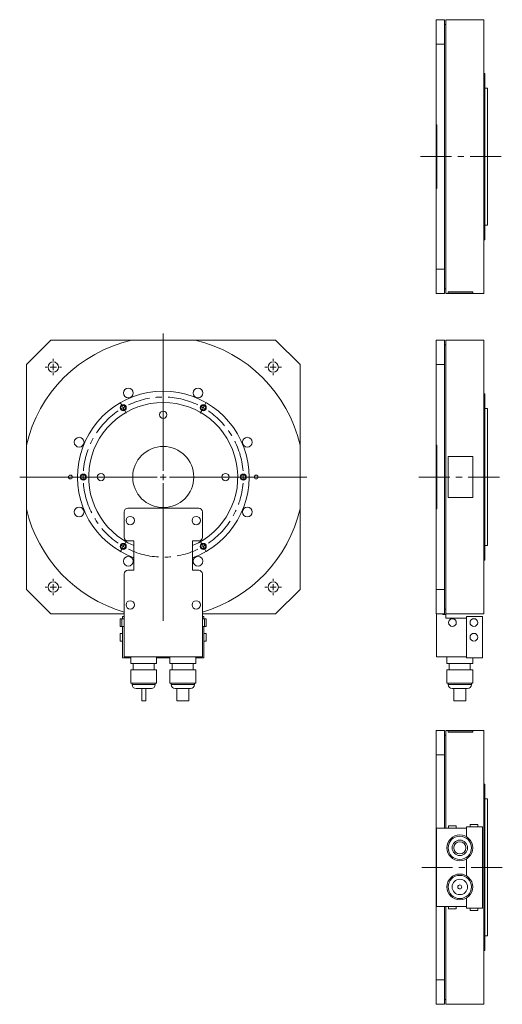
# Model space of a CAD drawing. Header units: millimetres. Extents: x 97 to 1127, y 11 to 818.
# Tile 1 of 2: x 97 to 492, y 11 to 817. Entities that reach past the tile are written whole.
import ezdxf

# ---------------------------------------------------------------- set-up
doc = ezdxf.new("R2010")
doc.units = ezdxf.units.MM
doc.header["$LTSCALE"] = 2
doc.linetypes.add('CENTERX2', pattern=[20.32, 12.7, -2.54, 2.54, -2.54])

# ---------------------------------------------------------------- blocks, each defined once
blk = doc.blocks.new('SW_CENTERMARKSYMBOL_6')
at = {"color": 6, "linetype": 'Continuous', "lineweight": 0}
for p, q in [((-1.25, 2.17), (-2.5, 4.33)), ((0, 0), (-1.25, 2.17)), ((0, 0), (1.25, -2.17)), ((65.5, 0), (64.25, -2.17)), ((65.5, 0), (66.75, 2.17)), ((66.75, 2.17), (68, 4.33)), ((1.25, -2.17), (2.5, -4.33)), ((64.25, -2.17), (63, -4.33)), ((-35.25, -56.72), (-37.75, -56.72)), ((-32.75, -56.72), (-35.25, -56.72)), ((-32.75, -56.72), (-30.25, -56.72)), ((-30.25, -56.72), (-27.75, -56.72)), ((95.75, -56.72), (93.25, -56.72)), ((98.25, -56.72), (95.75, -56.72)), ((98.25, -56.72), (100.75, -56.72)), ((100.75, -56.72), (103.25, -56.72)), ((0, -113.45), (1.25, -111.28)), ((1.25, -111.28), (2.5, -109.12)), ((64.25, -111.28), (63, -109.12)), ((65.5, -113.45), (64.25, -111.28)), ((-1.25, -115.61), (-2.5, -117.78)), ((0, -113.45), (-1.25, -115.61)), ((65.5, -113.45), (66.75, -115.61)), ((66.75, -115.61), (68, -117.78))]:
    blk.add_line(p, q, dxfattribs=at)
at = {"color": 6, "linetype": 'CENTERX2', "lineweight": 0}
for start, end in [(64.37372, 115.62628), (124.37372, 175.62628), (4.37372, 55.62628), (184.37372, 235.62628), (304.37372, 355.62628), (244.37372, 295.62628)]:
    blk.add_arc((32.75, -56.72), 65.5, start, end, dxfattribs=at)
at = {"color": 6, "linetype": 'Continuous', "lineweight": 0}
for start, end in [(117.81314, 120), (60, 62.18686), (120, 122.18686), (57.81314, 60), (177.81314, 180), (0, 2.18686), (180, 182.18686), (357.81314, 0), (237.81314, 240), (300, 302.18686), (240, 242.18686), (297.81314, 300)]:
    blk.add_arc((32.75, -56.72), 65.5, start, end, dxfattribs=at)
blk = doc.blocks.new('SW_CENTERMARKSYMBOL_7')
at = {"color": 0, "linetype": 'Continuous', "lineweight": 0}
for p, q in [((-5, 0), (-6.75, 0)), ((0, 0), (-2.5, 0)), ((0, 5), (0, 6.75)), ((0, 0), (0, 2.5)), ((0, 0), (0, -2.5)), ((0, 0), (2.5, 0)), ((5, 0), (6.75, 0)), ((0, -5), (0, -6.75))]:
    blk.add_line(p, q, dxfattribs=at)
blk = doc.blocks.new('SW_CENTERMARKSYMBOL_8')
at = {"color": 0, "linetype": 'Continuous', "lineweight": 0}
for p, q in [((-5, 0), (-6.75, 0)), ((0, 0), (-2.5, 0)), ((0, 5), (0, 6.75)), ((0, 0), (0, 2.5)), ((0, 0), (0, -2.5)), ((0, 0), (2.5, 0)), ((5, 0), (6.75, 0)), ((0, -5), (0, -6.75))]:
    blk.add_line(p, q, dxfattribs=at)
blk = doc.blocks.new('SW_CENTERMARKSYMBOL_9')
at = {"color": 0, "linetype": 'Continuous', "lineweight": 0}
for p, q in [((-5, 0), (-6.75, 0)), ((0, 0), (-2.5, 0)), ((0, 5), (0, 6.75)), ((0, 0), (0, 2.5)), ((0, 0), (0, -2.5)), ((0, 0), (2.5, 0)), ((5, 0), (6.75, 0)), ((0, -5), (0, -6.75))]:
    blk.add_line(p, q, dxfattribs=at)
blk = doc.blocks.new('SW_CENTERMARKSYMBOL_10')
at = {"color": 0, "linetype": 'Continuous', "lineweight": 0}
for p, q in [((-5, 0), (-6.75, 0)), ((0, 0), (-2.5, 0)), ((0, 5), (0, 6.75)), ((0, 0), (0, 2.5)), ((0, 0), (0, -2.5)), ((0, 0), (2.5, 0)), ((5, 0), (6.75, 0)), ((0, -5), (0, -6.75))]:
    blk.add_line(p, q, dxfattribs=at)
blk = doc.blocks.new('SW_CENTERMARKSYMBOL_11')
at = {"color": 0, "linetype": 'Continuous', "lineweight": 0}
for p, q in [((0, 5), (0, 117.5)), ((-5, 0), (-117.5, 0)), ((0, 0), (-2.5, 0)), ((0, 0), (0, 2.5)), ((0, 0), (0, -2.5)), ((0, 0), (2.5, 0)), ((5, 0), (117.5, 0)), ((0, -5), (0, -117.5))]:
    blk.add_line(p, q, dxfattribs=at)

msp = doc.modelspace()

# ---------------------------------------------------------------- linework, layer by layer
at = {"color": 7, "linetype": 'Continuous', "lineweight": 15}
for p, q in [((437.55, 816.64), (444.55, 816.64)), ((437.55, 796.64), (437.55, 816.64)), ((444.55, 816.64), (444.55, 796.64)), ((476.55, 816.64), (445.55, 816.64)), ((445.55, 816.64), (445.55, 592.64)), ((476.55, 816.64), (476.55, 592.64)), ((445.55, 812.74), (444.55, 812.74)), ((444.55, 796.64), (437.55, 796.64)), ((437.55, 730.73), (437.55, 796.64)), ((444.55, 612.64), (444.55, 796.64)), ((477.55, 772.64), (476.55, 772.64)), ((477.55, 772.64), (477.55, 636.64)), ((479.55, 760.64), (477.55, 760.64)), ((479.55, 760.64), (479.55, 648.64)), ((479.65, 748.87), (479.55, 748.87)), ((479.55, 748.8), (479.65, 748.8)), ((479.55, 742.52), (479.65, 742.52)), ((479.55, 741.21), (479.65, 741.21)), ((479.65, 748.8), (479.65, 748.87)), ((479.65, 742.52), (479.65, 748.8)), ((479.65, 741.21), (479.65, 742.52)), ((479.65, 731.05), (479.65, 741.21)), ((438.05, 730.73), (437.55, 730.73)), ((437.55, 678.54), (437.55, 730.73)), ((438.05, 678.54), (438.05, 730.73)), ((479.55, 731.05), (479.65, 731.05)), ((479.55, 730.43), (479.65, 730.43)), ((479.65, 730.43), (479.65, 731.05)), ((437.55, 612.64), (437.55, 678.54)), ((437.55, 678.54), (438.05, 678.54)), ((477.55, 648.64), (479.55, 648.64)), ((476.55, 636.64), (477.55, 636.64)), ((437.55, 612.64), (444.55, 612.64)), ((437.55, 592.64), (437.55, 612.64)), ((444.55, 612.64), (444.55, 592.64)), ((444.55, 596.54), (445.55, 596.54)), ((444.55, 592.64), (437.55, 592.64)), ((445.55, 592.64), (447.55, 592.64)), ((467.55, 593.9), (447.55, 593.9)), ((447.55, 593.9), (447.55, 593.8)), ((467.55, 593.8), (447.55, 593.8)), ((447.55, 593.8), (447.55, 592.54)), ((447.55, 592.54), (467.55, 592.54)), ((467.55, 593.9), (467.55, 593.8)), ((467.55, 592.54), (467.55, 593.8)), ((467.55, 592.64), (476.55, 592.64)), ((122.23, 554.48), (102.23, 534.48)), ((188.13, 554.48), (122.23, 554.48)), ((240.32, 554.48), (188.13, 554.48)), ((306.23, 554.48), (240.32, 554.48)), ((326.23, 534.48), (306.23, 554.48)), ((437.55, 554.48), (444.55, 554.48)), ((437.55, 534.48), (437.55, 554.48)), ((444.55, 554.48), (444.55, 534.48)), ((445.55, 550.58), (444.55, 550.58)), ((476.55, 554.48), (445.55, 554.48)), ((445.55, 554.48), (445.55, 330.48)), ((476.55, 554.48), (476.55, 330.48)), ((102.23, 534.48), (102.23, 468.58)), ((326.23, 468.58), (326.23, 534.48)), ((437.55, 468.58), (437.55, 534.48)), ((444.55, 534.48), (437.55, 534.48)), ((444.55, 350.48), (444.55, 534.48)), ((477.55, 510.48), (476.55, 510.48)), ((477.55, 510.48), (477.55, 374.48)), ((479.55, 498.48), (477.55, 498.48)), ((479.55, 498.48), (479.55, 386.48)), ((102.23, 468.58), (102.23, 416.38)), ((326.23, 416.38), (326.23, 468.58)), ((438.05, 468.58), (437.55, 468.58)), ((437.55, 416.38), (437.55, 468.58)), ((438.05, 416.38), (438.05, 468.58)), ((479.65, 467.66), (479.55, 467.66)), ((479.55, 467.59), (479.65, 467.59)), ((479.65, 467.59), (479.65, 467.66)), ((479.65, 463.38), (479.65, 467.59)), ((447.55, 459.25), (447.55, 425.72)), ((467.55, 459.25), (447.55, 459.25)), ((467.55, 425.72), (467.55, 459.25)), ((479.55, 463.38), (479.65, 463.38)), ((479.55, 462.07), (479.65, 462.07)), ((479.65, 462.07), (479.65, 463.38)), ((479.65, 446.92), (479.65, 462.07)), ((479.55, 446.92), (479.65, 446.92)), ((479.55, 446.3), (479.65, 446.3)), ((479.65, 446.3), (479.65, 446.92)), ((447.55, 425.72), (467.55, 425.72)), ((102.23, 416.38), (102.23, 350.48)), ((182.23, 413.98), (182.23, 393.18)), ((243.23, 416.98), (185.23, 416.98)), ((246.23, 393.18), (246.23, 413.98)), ((326.23, 350.48), (326.23, 416.38)), ((437.55, 416.38), (438.05, 416.38)), ((437.55, 350.48), (437.55, 416.38)), ((185.23, 390.18), (190.23, 390.18)), ((190.23, 390.18), (190.23, 386.4)), ((238.23, 390.18), (243.23, 390.18)), ((238.23, 386.4), (238.23, 390.18)), ((190.23, 376.46), (190.23, 386.4)), ((238.23, 386.4), (238.23, 376.46)), ((477.55, 386.48), (479.55, 386.48)), ((190.23, 376.46), (190.23, 366.18)), ((238.23, 366.18), (238.23, 376.46)), ((476.55, 374.48), (477.55, 374.48)), ((182.23, 363.18), (182.23, 332.02)), ((190.23, 366.18), (185.23, 366.18)), ((243.23, 366.18), (238.23, 366.18)), ((246.23, 332.02), (246.23, 363.18)), ((102.23, 350.48), (122.23, 330.48)), ((306.23, 330.48), (326.23, 350.48)), ((437.55, 350.48), (444.55, 350.48)), ((437.55, 330.48), (437.55, 350.48)), ((444.55, 350.48), (444.55, 330.48)), ((122.23, 330.48), (182.23, 330.48)), ((182.23, 330.48), (182.23, 332.02)), ((182.23, 330.48), (182.23, 295.48)), ((246.23, 332.02), (246.23, 330.48)), ((246.23, 330.48), (306.23, 330.48)), ((246.23, 295.48), (246.23, 330.48)), ((444.55, 330.48), (437.55, 330.48)), ((437.95, 295.48), (437.95, 330.48)), ((442.95, 329.98), (442.95, 330.48)), ((444.55, 334.38), (445.55, 334.38)), ((445.55, 330.48), (476.55, 330.48)), ((180.33, 326.63), (179.08, 326.63)), ((179.08, 323.48), (179.08, 326.63)), ((179.08, 320.33), (179.08, 323.48)), ((182.23, 326.63), (180.33, 326.63)), ((180.33, 320.33), (180.33, 326.63)), ((180.98, 326.63), (180.98, 328.48)), ((180.98, 328.48), (182.23, 328.48)), ((246.23, 328.48), (247.48, 328.48)), ((248.13, 326.63), (246.23, 326.63)), ((247.48, 328.48), (247.48, 326.63)), ((249.38, 326.63), (248.13, 326.63)), ((248.13, 320.33), (248.13, 326.63)), ((249.38, 323.48), (249.38, 326.63)), ((249.38, 320.33), (249.38, 323.48)), ((442.95, 329.98), (445.45, 329.98)), ((445.45, 329.98), (445.45, 326.98)), ((445.45, 326.98), (462.45, 326.98)), ((462.45, 328.48), (462.45, 294.48)), ((462.45, 328.48), (475.45, 328.48)), ((475.45, 328.48), (475.45, 294.48)), ((179.08, 320.33), (180.33, 320.33)), ((180.98, 314.63), (179.08, 314.63)), ((179.08, 311.48), (179.08, 314.63)), ((180.33, 320.33), (182.23, 320.33)), ((180.98, 294.48), (180.98, 320.33)), ((246.23, 320.33), (248.13, 320.33)), ((247.48, 320.33), (247.48, 294.48)), ((249.38, 314.63), (247.48, 314.63)), ((248.13, 320.33), (249.38, 320.33)), ((249.38, 311.48), (249.38, 314.63)), ((179.08, 308.33), (179.08, 311.48)), ((179.08, 308.33), (180.98, 308.33)), ((247.48, 308.33), (249.38, 308.33)), ((249.38, 308.33), (249.38, 311.48)), ((187.68, 294.48), (180.98, 294.48)), ((182.23, 295.48), (246.23, 295.48)), ((187.68, 295.48), (187.68, 290.08)), ((187.68, 290.08), (208.78, 290.08)), ((189.63, 290.08), (189.63, 284.78)), ((206.83, 284.78), (206.83, 290.08)), ((208.78, 290.08), (208.78, 295.48)), ((219.68, 294.48), (208.78, 294.48)), ((219.68, 295.48), (219.68, 290.08)), ((219.68, 290.08), (240.78, 290.08)), ((221.63, 290.08), (221.63, 284.78)), ((238.83, 284.78), (238.83, 290.08)), ((240.78, 290.08), (240.78, 295.48)), ((247.48, 294.48), (240.78, 294.48)), ((462.45, 295.48), (437.95, 295.48)), ((446.4, 295.48), (446.4, 290.08)), ((446.4, 290.08), (467.5, 290.08)), ((448.35, 290.08), (448.35, 284.78)), ((462.45, 294.48), (475.45, 294.48)), ((465.55, 284.78), (465.55, 290.08)), ((467.5, 290.08), (467.5, 294.48)), ((187.68, 284.78), (187.68, 273.77)), ((187.68, 284.78), (208.78, 284.78)), ((208.78, 273.77), (208.78, 284.78)), ((219.68, 284.78), (219.68, 273.77)), ((219.68, 284.78), (240.78, 284.78)), ((240.78, 273.77), (240.78, 284.78)), ((446.4, 284.78), (446.4, 273.77)), ((446.4, 284.78), (467.5, 284.78)), ((467.5, 273.77), (467.5, 284.78)), ((187.68, 273.77), (208.78, 273.77)), ((188.73, 273.77), (188.73, 272.68)), ((204.53, 269.48), (191.93, 269.48)), ((196.58, 269.48), (196.58, 259.48)), ((199.88, 259.48), (199.88, 269.48)), ((207.73, 272.68), (207.73, 273.77)), ((219.68, 273.77), (240.78, 273.77)), ((220.73, 273.77), (220.73, 272.68)), ((236.53, 269.48), (223.93, 269.48)), ((225.23, 269.48), (225.23, 259.48)), ((235.23, 259.48), (235.23, 269.48)), ((239.73, 272.68), (239.73, 273.77)), ((446.4, 273.77), (467.5, 273.77)), ((447.45, 273.77), (447.45, 272.68)), ((463.25, 269.48), (450.65, 269.48)), ((451.95, 269.48), (451.95, 259.48)), ((461.95, 259.48), (461.95, 269.48)), ((466.45, 272.68), (466.45, 273.77)), ((198.23, 259.48), (196.58, 259.48)), ((199.88, 259.48), (198.23, 259.48)), ((230.23, 259.48), (225.23, 259.48)), ((235.23, 259.48), (230.23, 259.48)), ((461.95, 259.48), (451.95, 259.48)), ((437.55, 235.15), (444.55, 235.15)), ((437.55, 215.15), (437.55, 235.15)), ((444.55, 235.15), (444.55, 215.15)), ((447.55, 235.15), (445.55, 235.15)), ((445.55, 235.15), (445.55, 155.15)), ((467.55, 235.25), (447.55, 235.25)), ((447.55, 235.25), (447.55, 233.99)), ((447.55, 233.99), (467.55, 233.99)), ((447.55, 233.89), (447.55, 233.99)), ((447.55, 233.89), (467.55, 233.89)), ((467.55, 233.99), (467.55, 235.25)), ((476.55, 235.15), (467.55, 235.15)), ((467.55, 233.89), (467.55, 233.99)), ((476.55, 235.15), (476.55, 11.15)), ((445.55, 231.25), (444.55, 231.25)), ((437.55, 155.15), (437.55, 215.15)), ((444.55, 215.15), (437.55, 215.15)), ((444.55, 155.15), (444.55, 215.15)), ((477.55, 191.15), (476.55, 191.15)), ((477.55, 191.15), (477.55, 55.15)), ((479.55, 179.15), (477.55, 179.15)), ((479.55, 179.15), (479.55, 67.15)), ((437.95, 155.15), (437.55, 155.15)), ((437.55, 147.15), (437.55, 155.15)), ((462.45, 155.15), (437.95, 155.15)), ((437.95, 91.15), (437.95, 155.15)), ((447.8, 157.05), (447.8, 155.15)), ((454.1, 157.05), (447.8, 157.05)), ((454.1, 155.15), (454.1, 157.05)), ((462.45, 156.4), (475.45, 156.4)), ((462.45, 156.4), (462.45, 148.16)), ((465.3, 158.3), (465.3, 156.4)), ((471.6, 158.3), (465.3, 158.3)), ((471.6, 156.4), (471.6, 158.3)), ((475.45, 156.4), (475.45, 89.9)), ((437.55, 147.15), (437.95, 147.15)), ((437.55, 99.15), (437.55, 147.15)), ((462.45, 130.15), (462.45, 116.16)), ((437.95, 99.15), (437.55, 99.15)), ((437.55, 91.15), (437.55, 99.15)), ((462.45, 98.15), (462.45, 89.9)), ((479.65, 97.36), (479.55, 97.36)), ((479.55, 97.28), (479.65, 97.28)), ((479.65, 97.28), (479.65, 97.36)), ((479.65, 91.01), (479.65, 97.28)), ((437.55, 91.15), (437.95, 91.15)), ((437.55, 31.15), (437.55, 91.15)), ((462.45, 91.15), (437.95, 91.15)), ((444.55, 31.15), (444.55, 91.15)), ((445.55, 91.15), (445.55, 11.15)), ((447.8, 91.15), (447.8, 89.25)), ((454.1, 89.25), (447.8, 89.25)), ((454.1, 89.25), (454.1, 91.15)), ((462.45, 89.9), (475.45, 89.9)), ((465.3, 89.9), (465.3, 88)), ((471.6, 88), (471.6, 89.9)), ((479.55, 91.01), (479.65, 91.01)), ((479.55, 89.7), (479.65, 89.7)), ((479.65, 89.7), (479.65, 91.01)), ((479.65, 79.54), (479.65, 89.7)), ((471.6, 88), (465.3, 88)), ((479.55, 79.54), (479.65, 79.54)), ((479.55, 78.92), (479.65, 78.92)), ((479.65, 78.92), (479.65, 79.54)), ((477.55, 67.15), (479.55, 67.15)), ((476.55, 55.15), (477.55, 55.15)), ((437.55, 31.15), (444.55, 31.15)), ((437.55, 11.15), (437.55, 31.15)), ((444.55, 31.15), (444.55, 11.15)), ((444.55, 11.15), (437.55, 11.15)), ((444.55, 15.05), (445.55, 15.05)), ((445.55, 11.15), (476.55, 11.15))]:
    msp.add_line(p, q, dxfattribs=at)
at = {"color": 6, "linetype": 'CENTERX2', "lineweight": 0}
for p, q in [((424.81, 704.64), (491.75, 704.64)), ((423.29, 442.48), (491.54, 442.48)), ((491.65, 123.15), (425.81, 123.15))]:
    msp.add_line(p, q, dxfattribs=at)
at = {"color": 44, "linetype": 'Continuous', "lineweight": 15}
for p, q in [((188.73, 272.68), (207.73, 272.68)), ((220.73, 272.68), (239.73, 272.68)), ((447.45, 272.68), (466.45, 272.68))]:
    msp.add_line(p, q, dxfattribs=at)
at = {"color": 7, "linetype": 'Continuous', "lineweight": 15}
for centre, radius in [((124.23, 532.48), 4.25), ((304.23, 532.48), 4.25), ((185.72, 511.31), 4), ((242.74, 511.31), 4), ((214.23, 493.48), 3), ((145.4, 470.99), 4), ((214.23, 442.48), 25), ((283.06, 470.99), 4), ((138.23, 442.48), 1.55), ((163.23, 442.48), 3), ((265.23, 442.48), 3), ((290.23, 442.48), 1.55), ((145.4, 413.97), 4), ((283.06, 413.97), 4), ((187.23, 406.88), 3.4), ((241.23, 406.88), 3.4), ((185.72, 373.65), 4), ((242.74, 373.65), 4), ((124.23, 352.48), 4.25), ((304.23, 352.48), 4.25), ((187.23, 337.88), 3.4), ((241.23, 337.88), 3.4), ((450.95, 323.48), 3.15), ((468.45, 323.48), 3.15), ((468.45, 311.48), 3.15), ((456.95, 139.15), 10.55), ((456.95, 139.15), 9.5), ((456.95, 139.15), 6.3), ((456.95, 139.15), 5), ((456.95, 107.15), 10.55), ((456.95, 107.15), 9.5), ((456.95, 107.15), 6.3), ((456.95, 107.15), 1.65)]:
    msp.add_circle(centre, radius, dxfattribs=at)
at = {"color": 6, "linetype": 'Continuous', "lineweight": 15}
for centre in [(181.48, 499.2), (246.98, 499.2), (148.73, 442.48), (279.73, 442.48), (181.48, 385.76), (246.98, 385.76)]:
    msp.add_circle(centre, 2.5, dxfattribs=at)
for centre in [(181.48, 499.2), (246.98, 499.2), (148.73, 442.48), (279.73, 442.48), (181.48, 385.76), (246.98, 385.76)]:
    msp.add_circle(centre, 2.07)
at = {"color": 7, "linetype": 'Continuous', "lineweight": 15}
for centre, radius, start, end in [((214.23, 442.48), 115, 103.1159, 166.8841), ((214.23, 442.48), 115, 13.1159, 76.8841), ((214.23, 442.48), 70.25, 289.97664, 250.02336), ((214.23, 442.48), 61, 293.16888, 246.83112), ((214.23, 442.48), 112.1, 357.57971, 2.42029), ((214.23, 442.48), 115, 193.1159, 253.84356), ((185.23, 413.98), 3, 90, 180), ((243.23, 413.98), 3, 360, 90), ((214.23, 442.48), 115, 286.15644, 346.8841), ((185.23, 393.18), 3, 180, 270), ((243.23, 393.18), 3, 270, 0), ((185.23, 363.18), 3, 90, 180), ((243.23, 363.18), 3, 0, 90), ((191.93, 272.68), 3.2, 180, 270), ((204.53, 272.68), 3.2, 270, 0), ((223.93, 272.68), 3.2, 180, 270), ((236.53, 272.68), 3.2, 270, 0), ((450.65, 272.68), 3.2, 180, 270), ((463.25, 272.68), 3.2, 270, 0)]:
    msp.add_arc(centre, radius, start, end, dxfattribs=at)

# ---------------------------------------------------------------- block references
at = {"color": 6, "linetype": 'Continuous', "lineweight": 0}
for name, p in [('SW_CENTERMARKSYMBOL_11', (214.23, 442.48)), ('SW_CENTERMARKSYMBOL_10', (124.23, 532.48)), ('SW_CENTERMARKSYMBOL_9', (304.23, 532.48)), ('SW_CENTERMARKSYMBOL_7', (124.23, 352.48)), ('SW_CENTERMARKSYMBOL_8', (304.23, 352.48))]:
    msp.add_blockref(name, p, dxfattribs=at)
at = {"color": 7, "linetype": 'Continuous', "lineweight": 0}
msp.add_blockref('SW_CENTERMARKSYMBOL_6', (181.48, 499.2), dxfattribs=at)

doc.saveas('drawing.dxf')
